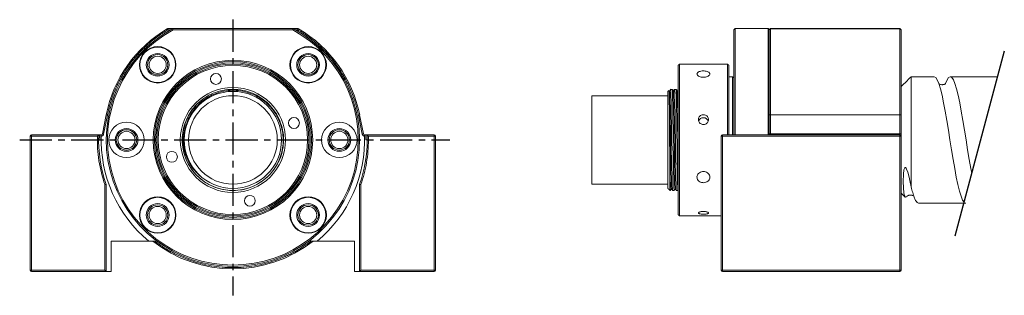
# Model space of a CAD drawing. Header units: millimetres. Extents: x 30 to 224, y 77 to 131.
import ezdxf

# ---------------------------------------------------------------- set-up
doc = ezdxf.new("R2010")
doc.units = ezdxf.units.MM
doc.linetypes.add('CENTER', pattern=[10.16, 6.35, -1.27, 1.27, -1.27])

msp = doc.modelspace()

# ---------------------------------------------------------------- linework, layer by layer
at = {"linetype": 'CENTER'}
for p, q in [((71.84, 131.1), (71.84, 76.59)), ((29.76, 107.32), (114.62, 107.32))]:
    msp.add_line(p, q, dxfattribs=at)
at = {"color": 7, "linetype": 'Continuous', "lineweight": 15}
for p, q in [((59.01, 129.07), (59.01, 129.32)), ((59.01, 129.32), (59.96, 129.32)), ((59.51, 129.07), (59.01, 129.07)), ((83.71, 129.32), (59.96, 129.32)), ((60.03, 129.07), (83.65, 129.07)), ((83.71, 129.32), (84.66, 129.32)), ((84.66, 129.07), (84.16, 129.07)), ((84.66, 129.32), (84.66, 129.07)), ((170.7, 129.07), (170.7, 108.32)), ((170.95, 129.32), (177.45, 129.32)), ((170.95, 129.32), (170.95, 108.32)), ((177.45, 129.32), (177.45, 108.32)), ((177.95, 129.29), (177.95, 129.32)), ((177.95, 129.32), (203.45, 129.32)), ((177.95, 112.26), (177.95, 129.29)), ((177.95, 129.29), (203.45, 129.29)), ((203.45, 129.32), (203.45, 129.29)), ((203.45, 129.29), (203.45, 112.26)), ((159.7, 100.07), (159.7, 122.07)), ((159.95, 122.32), (159.95, 99.95)), ((169.45, 108.32), (169.45, 122.32)), ((169.7, 122.07), (169.7, 108.32)), ((170.45, 108.32), (170.45, 119.82)), ((170.7, 119.57), (170.7, 108.32)), ((205.7, 119.82), (205.7, 98.04)), ((157.7, 97.72), (157.7, 116.92)), ((142.7, 116.07), (142.7, 98.57)), ((46.08, 108.53), (46.82, 112.26)), ((47.06, 112.21), (46.33, 108.48)), ((97.35, 108.48), (96.61, 112.21)), ((96.85, 112.26), (97.59, 108.53)), ((177.7, 108.48), (177.7, 112.21)), ((177.95, 112.26), (177.95, 108.53)), ((203.45, 112.26), (177.95, 112.26)), ((203.45, 108.53), (203.45, 112.26)), ((203.7, 112.21), (203.7, 108.48)), ((31.84, 81.57), (31.84, 108.07)), ((31.84, 108.07), (32.09, 108.07)), ((32.09, 108.07), (32.09, 108.32)), ((32.09, 108.32), (45.36, 108.32)), ((45.1, 108.07), (32.09, 108.07)), ((32.09, 108.07), (32.09, 81.57)), ((45.6, 108.32), (32.84, 108.32)), ((45.6, 107.32), (45.34, 107.32)), ((45.36, 108.32), (45.84, 108.32)), ((45.6, 107.32), (45.6, 108.32)), ((45.6, 108.32), (45.84, 108.32)), ((97.84, 108.32), (98.08, 108.32)), ((97.84, 108.32), (98.32, 108.32)), ((98.08, 108.32), (98.08, 107.32)), ((110.84, 108.32), (98.08, 108.32)), ((98.34, 107.32), (98.08, 107.32)), ((98.32, 108.32), (111.59, 108.32)), ((111.59, 108.07), (98.58, 108.07)), ((111.59, 108.32), (111.59, 108.07)), ((111.59, 81.57), (111.59, 108.07)), ((111.84, 108.07), (111.59, 108.07)), ((111.84, 108.07), (111.84, 81.57)), ((168.2, 81.57), (168.2, 108.07)), ((168.45, 108.07), (168.2, 108.07)), ((168.45, 108.07), (168.45, 108.32)), ((168.45, 108.32), (203.45, 108.32)), ((168.45, 108.07), (168.45, 81.57)), ((203.45, 108.07), (168.45, 108.07)), ((173.5, 108.32), (169.45, 108.32)), ((182.45, 108.32), (177.7, 108.32)), ((177.95, 108.32), (177.7, 108.32)), ((177.7, 108.32), (177.7, 108.32)), ((177.95, 108.53), (177.95, 108.32)), ((177.95, 108.53), (203.45, 108.53)), ((189.45, 108.32), (195.95, 108.32)), ((195.95, 108.32), (202.45, 108.32)), ((203.45, 108.32), (203.45, 108.53)), ((203.45, 108.32), (203.45, 108.07)), ((203.45, 81.57), (203.45, 108.07)), ((203.45, 108.07), (203.7, 108.07)), ((203.7, 81.57), (203.7, 108.07)), ((159.7, 92.57), (159.7, 100.07)), ((159.95, 99.95), (159.95, 92.32)), ((46.59, 81.57), (46.59, 98.49)), ((46.84, 98.53), (46.84, 81.32)), ((96.84, 81.32), (96.84, 98.53)), ((97.09, 98.49), (97.09, 81.57)), ((158.1, 99.07), (158.1, 97.32)), ((47.84, 87.32), (47.84, 81.32)), ((55.22, 87.32), (47.84, 87.32)), ((55.22, 87.32), (56.42, 87.32)), ((87.25, 87.32), (88.45, 87.32)), ((95.84, 87.32), (88.45, 87.32)), ((95.84, 81.32), (95.84, 87.32)), ((203.7, 81.57), (203.7, 84.85)), ((31.84, 81.57), (32.09, 81.57)), ((32.09, 81.57), (46.59, 81.57)), ((32.09, 81.32), (32.09, 81.57)), ((46.84, 81.32), (32.09, 81.32)), ((47.84, 81.32), (46.84, 81.32)), ((96.84, 81.32), (95.84, 81.32)), ((111.59, 81.32), (96.84, 81.32)), ((97.09, 81.57), (111.59, 81.57)), ((111.84, 81.57), (111.59, 81.57)), ((111.59, 81.57), (111.59, 81.32)), ((168.45, 81.57), (168.2, 81.57)), ((168.45, 81.32), (168.45, 81.57)), ((168.45, 81.57), (203.45, 81.57)), ((203.45, 81.32), (168.45, 81.32)), ((203.45, 81.57), (203.45, 81.32)), ((203.7, 81.57), (203.45, 81.57))]:
    msp.add_line(p, q, dxfattribs=at)
msp.add_line((224.08, 124.85), (214.32, 88.3))
at = {"color": 7, "linetype": 'Continuous', "lineweight": 15, "flags": 128}
for points in [[(216.12, 95.05), (215.86, 95.44), (215.56, 96.18), (215.24, 97.21), (214.92, 98.49), (214.61, 99.98), (214.31, 101.64), (213.99, 103.46), (213.67, 105.38), (213.36, 107.32), (213.06, 109.27), (212.74, 111.19), (212.42, 113.01), (212.11, 114.67), (211.81, 116.15), (211.49, 117.44), (211.17, 118.47), (210.86, 119.21), (210.56, 119.67), (210.24, 119.82), (210.24, 119.82)], [(212.45, 118.36), (212.48, 118.47), (212.79, 119.21), (213.1, 119.67), (213.41, 119.82), (213.73, 119.67), (214.04, 119.21), (214.35, 118.47), (214.66, 117.44), (214.98, 116.15), (215.29, 114.67), (215.6, 113.01), (215.91, 111.19), (216.23, 109.27), (216.54, 107.32), (216.85, 105.38), (217.16, 103.46), (217.48, 101.64), (217.65, 100.76)], [(46.82, 112.26), (46.82, 112.26), (46.84, 112.26), (46.86, 112.25), (46.89, 112.25), (46.93, 112.24), (46.97, 112.23), (47.02, 112.22), (47.06, 112.21)], [(96.61, 112.21), (96.66, 112.22), (96.7, 112.23), (96.74, 112.24), (96.78, 112.25), (96.81, 112.25), (96.84, 112.26), (96.85, 112.26), (96.85, 112.26)], [(46.33, 108.48), (46.28, 108.49), (46.23, 108.5), (46.19, 108.5), (46.15, 108.51), (46.12, 108.52), (46.1, 108.52), (46.09, 108.52), (46.08, 108.53)], [(97.59, 108.53), (97.59, 108.52), (97.57, 108.52), (97.55, 108.52), (97.52, 108.51), (97.48, 108.5), (97.44, 108.5), (97.39, 108.49), (97.35, 108.48)], [(204.84, 96.21), (204.76, 96.07), (204.56, 95.97), (204.38, 96.27), (204.26, 96.89), (204.16, 97.86), (204.12, 99.07), (204.16, 100.54), (204.28, 101.42), (204.37, 101.69), (204.42, 101.78), (204.49, 101.84), (204.53, 101.85), (204.58, 101.84), (204.63, 101.8), (204.69, 101.73), (204.8, 101.55), (205.03, 100.93), (205.29, 99.94), (205.51, 98.98), (205.7, 98.04), (205.7, 98.04)], [(46.84, 81.32), (46.83, 81.33), (46.82, 81.34), (46.79, 81.37), (46.76, 81.4), (46.73, 81.43), (46.68, 81.48), (46.64, 81.52), (46.59, 81.57)], [(96.84, 81.32), (96.84, 81.33), (96.86, 81.34), (96.88, 81.37), (96.91, 81.4), (96.95, 81.43), (96.99, 81.48), (97.04, 81.52), (97.09, 81.57)]]:
    msp.add_lwpolyline(points, dxfattribs=at)
at = {"color": 7, "linetype": 'Continuous', "lineweight": 15}
for centre, radius in [((56.99, 122.17), 3.6), ((56.99, 122.17), 3.5), ((56.99, 122.17), 2.25), ((86.69, 122.17), 3.6), ((86.69, 122.17), 3.5), ((86.69, 122.17), 2.25), ((56.99, 122.17), 2.01), ((56.99, 122.17), 1.7), ((71.84, 107.32), 15.75), ((71.84, 107.32), 15.5), ((71.84, 107.32), 15.25), ((86.69, 122.17), 2.01), ((86.69, 122.17), 1.7), ((71.84, 107.32), 15), ((71.84, 107.32), 14.75), ((68.49, 119.37), 1.07), ((71.84, 107.32), 10.38), ((71.84, 107.32), 9.6), ((71.84, 107.32), 8.75), ((50.84, 107.32), 3.5), ((83.88, 110.67), 1.08), ((92.84, 107.32), 3.5), ((50.84, 107.32), 2.25), ((50.84, 107.32), 2.01), ((50.84, 107.32), 1.7), ((92.84, 107.32), 2.25), ((92.84, 107.32), 2.01), ((92.84, 107.32), 1.7), ((59.79, 103.98), 1.08), ((56.99, 92.47), 3.6), ((56.99, 92.47), 3.5), ((75.18, 95.28), 1.07), ((86.69, 92.47), 3.6), ((86.69, 92.47), 3.5), ((56.99, 92.47), 2.25), ((56.99, 92.47), 2.01), ((56.99, 92.47), 1.7), ((86.69, 92.47), 2.25), ((86.69, 92.47), 2.01), ((86.69, 92.47), 1.7)]:
    msp.add_circle(centre, radius, dxfattribs=at)
for centre, radius, start, end in [((71.84, 107.32), 25.5, 120.5274, 168.8356), ((71.84, 107.32), 25, 118.3576, 61.6424), ((71.84, 107.32), 24.75, 118.5035, 61.4965), ((59.01, 129.07), 0.25, 90, 120.5274), ((84.66, 129.07), 0.25, 59.4726, 90), ((71.84, 107.32), 25.5, 11.1644, 59.4726), ((177.95, 129.07), 0.25, 90, 180), ((203.45, 129.07), 0.25, 0, 90), ((71.84, 107.32), 10, 151.8367, 304.4022), ((164.7, 110.7), 1.01, 18.4093, 159.5318), ((177.89, 111.9), 0.364, 80.4901, 121.4264), ((203.51, 111.9), 0.364, 58.5743, 99.5092), ((32.09, 108.07), 0.25, 90, 180), ((71.84, 107.32), 26.5, 177.8374, 199.37), ((45.84, 108.57), 0.25, 270, 274.4199), ((71.84, 107.32), 26, 177.7941, 230.2849), ((45.84, 108.57), 0.25, 274.4199, 348.8356), ((71.84, 107.32), 26, 309.7151, 2.2059), ((71.84, 107.32), 26.5, 340.63, 360), ((97.84, 108.57), 0.25, 191.1644, 265.5801), ((97.84, 108.57), 0.25, 265.5801, 270), ((71.84, 107.32), 26.5, 0, 2.1626), ((111.59, 108.07), 0.25, 0, 90), ((168.45, 108.07), 0.25, 90, 180), ((177.89, 108.17), 0.364, 80.4899, 121.4266), ((203.51, 108.17), 0.364, 58.5741, 99.5095), ((203.45, 108.07), 0.25, 0, 90), ((71.84, 107.32), 25.5, 231.6573, 308.3427), ((32.09, 81.57), 0.25, 180, 270), ((111.59, 81.57), 0.25, 270, 360), ((168.45, 81.57), 0.25, 180, 270), ((203.45, 81.57), 0.25, 270, 0)]:
    msp.add_arc(centre, radius, start, end, dxfattribs=at)
for points, knots in [([(59.01, 129.07), (58.92, 129.02), (58.73, 128.91), (58.45, 128.74), (58.18, 128.56), (57.9, 128.38), (57.63, 128.2), (57.36, 128.02), (57.1, 127.83), (56.57, 127.44), (55.78, 126.83), (54.78, 125.95), (53.81, 125.03), (52.59, 123.71), (51.19, 121.95), (49.99, 120.05), (49.16, 118.46), (48.6, 117.24), (48.11, 116), (47.76, 114.96), (47.51, 114.12), (47.35, 113.49), (47.2, 112.85), (47.11, 112.43), (47.06, 112.21)], [0, 0, 0, 0, 0.015333, 0.030659, 0.045979, 0.061296, 0.076612, 0.091931, 0.107254, 0.122585, 0.184897, 0.247222, 0.310242, 0.373274, 0.500001, 0.626728, 0.689748, 0.75278, 0.815093, 0.877417, 0.908066, 0.938699, 0.969337, 1, 1, 1, 1]), ([(59.01, 129.07), (59, 129.1), (58.98, 129.13), (58.95, 129.18), (58.93, 129.2), (58.91, 129.25), (58.9, 129.26), (58.89, 129.28), (58.88, 129.29), (58.88, 129.29)], [0, 0, 0, 0, 0.25, 0.25, 0.5, 0.5, 0.75, 0.75, 1, 1, 1, 1]), ([(84.79, 129.29), (84.79, 129.29), (84.79, 129.28), (84.77, 129.26), (84.76, 129.25), (84.74, 129.2), (84.72, 129.18), (84.69, 129.13), (84.68, 129.1), (84.66, 129.07)], [0, 0, 0, 0, 0.25, 0.25, 0.5, 0.5, 0.75, 0.75, 1, 1, 1, 1]), ([(96.61, 112.21), (96.59, 112.32), (96.54, 112.53), (96.47, 112.85), (96.4, 113.17), (96.32, 113.49), (96.24, 113.8), (96.16, 114.12), (96.07, 114.43), (95.88, 115.06), (95.56, 116), (95.07, 117.24), (94.51, 118.46), (93.68, 120.05), (92.48, 121.95), (91.08, 123.71), (89.86, 125.03), (88.9, 125.95), (87.89, 126.83), (87.02, 127.51), (86.31, 128.02), (85.77, 128.38), (85.22, 128.74), (84.85, 128.96), (84.66, 129.07)], [0, 0, 0, 0, 0.015333, 0.030659, 0.045979, 0.061296, 0.076612, 0.091931, 0.107254, 0.122585, 0.184897, 0.247222, 0.310242, 0.373274, 0.500001, 0.626728, 0.689748, 0.75278, 0.815093, 0.877417, 0.908066, 0.938699, 0.969337, 1, 1, 1, 1]), ([(177.95, 129.29), (177.93, 129.29), (177.89, 129.28), (177.83, 129.26), (177.8, 129.25), (177.75, 129.2), (177.73, 129.18), (177.71, 129.13), (177.7, 129.1), (177.7, 129.07)], [0, 0, 0, 0, 0.25, 0.25, 0.5, 0.5, 0.75, 0.75, 1, 1, 1, 1]), ([(177.7, 112.21), (177.7, 112.32), (177.7, 112.53), (177.7, 112.85), (177.7, 113.17), (177.7, 113.49), (177.7, 113.8), (177.7, 114.12), (177.7, 114.43), (177.7, 115.06), (177.7, 116), (177.7, 117.24), (177.7, 118.46), (177.7, 120.05), (177.7, 121.95), (177.7, 123.71), (177.7, 125.03), (177.7, 125.95), (177.7, 126.83), (177.7, 127.51), (177.7, 128.02), (177.7, 128.38), (177.7, 128.74), (177.7, 128.96), (177.7, 129.07)], [0, 0, 0, 0, 0.015333, 0.030659, 0.045979, 0.061296, 0.076612, 0.091931, 0.107254, 0.122585, 0.184897, 0.247222, 0.310242, 0.373274, 0.500001, 0.626728, 0.689748, 0.75278, 0.815093, 0.877417, 0.908066, 0.938699, 0.969337, 1, 1, 1, 1]), ([(203.7, 129.07), (203.7, 129.1), (203.7, 129.13), (203.67, 129.18), (203.65, 129.2), (203.6, 129.25), (203.58, 129.26), (203.51, 129.28), (203.48, 129.29), (203.45, 129.29)], [0, 0, 0, 0, 0.25, 0.25, 0.5, 0.5, 0.75, 0.75, 1, 1, 1, 1]), ([(203.7, 112.21), (203.7, 113.9), (203.7, 115.59), (203.7, 118.87), (203.7, 120.45), (203.7, 123.39), (203.7, 124.75), (203.7, 127.15), (203.7, 128.2), (203.7, 129.07)], [0, 0, 0, 0, 0.25, 0.25, 0.5, 0.5, 0.75, 0.75, 1, 1, 1, 1]), ([(163.43, 120.38), (163.44, 120.45), (163.47, 120.59), (163.69, 120.76), (164.01, 120.89), (164.42, 120.96), (164.85, 120.97), (165.27, 120.92), (165.62, 120.81), (165.87, 120.65), (165.99, 120.45), (165.97, 120.24), (165.8, 120.03), (165.51, 119.85), (165.13, 119.74), (164.7, 119.7), (164.27, 119.74), (163.89, 119.86), (163.6, 120.03), (163.45, 120.22), (163.43, 120.34), (163.43, 120.38)], [0, 0, 0, 0, 0.053557, 0.107109, 0.160782, 0.214536, 0.268158, 0.321641, 0.375195, 0.428918, 0.482646, 0.536207, 0.589689, 0.643304, 0.697056, 0.750736, 0.804246, 0.857754, 0.91143, 0.965183, 1, 1, 1, 1]), ([(78.54, 99.95), (78.16, 99.62), (77.31, 98.87), (75.7, 98.04), (73.83, 97.45), (71.84, 97.26), (69.85, 97.46), (67.97, 98.03), (66.25, 98.95), (64.74, 100.19), (63.47, 101.72), (62.53, 103.49), (61.96, 105.39), (61.77, 107.32), (61.96, 109.26), (62.53, 111.16), (63.47, 112.93), (64.74, 114.46), (66.25, 115.7), (67.97, 116.61), (69.85, 117.19), (71.84, 117.39), (73.83, 117.19), (75.7, 116.61), (77.42, 115.7), (78.93, 114.46), (80.2, 112.93), (81.14, 111.16), (81.71, 109.26), (81.9, 107.32), (81.7, 105.39), (81.24, 103.7), (80.69, 102.76), (80.48, 102.38)], [0, 0, 0, 0, 0.025313, 0.057138, 0.09003, 0.123579, 0.157129, 0.190021, 0.221846, 0.254383, 0.287784, 0.321408, 0.354589, 0.386711, 0.418833, 0.452014, 0.485638, 0.519039, 0.551577, 0.583402, 0.616293, 0.649843, 0.683392, 0.716284, 0.748109, 0.780647, 0.814048, 0.847672, 0.880853, 0.912975, 0.945096, 0.978277, 1, 1, 1, 1]), ([(77.49, 99.07), (77.76, 99.28), (78.48, 99.81), (79.5, 100.86), (80.45, 102.22), (81.16, 103.72), (81.62, 105.32), (81.8, 106.97), (81.71, 108.62), (81.35, 110.23), (80.73, 111.76), (79.86, 113.16), (78.77, 114.4), (77.5, 115.44), (76.07, 116.26), (74.53, 116.82), (72.92, 117.12), (71.29, 117.16), (69.67, 116.92), (68.11, 116.41), (66.66, 115.66), (65.37, 114.68), (64.25, 113.5), (63.34, 112.16), (62.67, 110.68), (62.25, 109.11), (62.1, 107.5), (62.22, 105.89), (62.6, 104.32), (63.24, 102.83), (64.13, 101.43), (64.93, 100.63), (65.33, 100.23)], [0, 0, 0, 0, 0.0213568, 0.0555364, 0.089716, 0.1238957, 0.1580753, 0.192255, 0.2262197, 0.2601276, 0.2940354, 0.3279433, 0.3618512, 0.3957591, 0.429533, 0.4631691, 0.4968052, 0.5304413, 0.5640774, 0.5977135, 0.631297, 0.6646613, 0.6980257, 0.73139, 0.7647543, 0.7981186, 0.8314829, 0.864604, 0.8976965, 0.9307891, 0.9648688, 1, 1, 1, 1]), ([(62.78, 111.49), (63.02, 111.97), (63.54, 113.05), (64.75, 114.46), (66.25, 115.7), (67.97, 116.61), (69.85, 117.19), (71.84, 117.39), (73.83, 117.19), (75.7, 116.61), (77.42, 115.7), (78.93, 114.46), (80.2, 112.93), (81.14, 111.16), (81.71, 109.26), (81.9, 107.32), (81.7, 105.39), (81.24, 103.7), (80.69, 102.76), (80.48, 102.38)], [0, 0, 0, 0, 0.049157, 0.110902, 0.17105, 0.229881, 0.290684, 0.352704, 0.414723, 0.475526, 0.534358, 0.594506, 0.656251, 0.718408, 0.779746, 0.839126, 0.898506, 0.959844, 1, 1, 1, 1]), ([(63.02, 112.04), (63.28, 112.47), (63.78, 113.33), (64.87, 114.57), (66.25, 115.7), (67.97, 116.61), (69.85, 117.19), (71.84, 117.39), (73.83, 117.19), (75.7, 116.61), (77.42, 115.7), (78.93, 114.46), (80.2, 112.93), (81.14, 111.16), (81.71, 109.26), (81.9, 107.32), (81.7, 105.39), (81.24, 103.7), (80.69, 102.76), (80.48, 102.38)], [0, 0, 0, 0, 0.047311, 0.09421, 0.155487, 0.215423, 0.277368, 0.340551, 0.403735, 0.46568, 0.525616, 0.586893, 0.649797, 0.713121, 0.775611, 0.836106, 0.896601, 0.95909, 1, 1, 1, 1]), ([(158.1, 99.07), (158.1, 99.28), (158.09, 99.81), (158.08, 100.86), (158.07, 102.22), (158.06, 103.72), (158.04, 105.32), (158.03, 106.97), (158.02, 108.62), (158.01, 110.23), (157.99, 111.76), (157.98, 113.16), (157.97, 114.4), (157.96, 115.44), (157.94, 116.26), (157.93, 116.82), (157.92, 117.11), (157.91, 117.1), (157.91, 117.1)], [0, 0, 0, 0, 0.041138, 0.106975, 0.172812, 0.238649, 0.304486, 0.370324, 0.435747, 0.501061, 0.566374, 0.631688, 0.697002, 0.762315, 0.827371, 0.892161, 0.956952, 1, 1, 1, 1]), ([(158.23, 117.32), (158.19, 117.26), (158.12, 117.14), (158.05, 117.01), (158.01, 116.95)], [0, 0, 0, 0, 0.506574, 1, 1, 1, 1]), ([(158.02, 116.93), (158.03, 116.89), (158.04, 116.82), (158.06, 116.26), (158.08, 115.38), (158.11, 114.19), (158.13, 112.72), (158.16, 111.01), (158.18, 109.19), (158.2, 107.32), (158.22, 105.46), (158.25, 103.63), (158.27, 101.93), (158.3, 100.45), (158.32, 99.26), (158.34, 98.39), (158.36, 97.83), (158.38, 97.75), (158.39, 97.72)], [0, 0, 0, 0, 0.05748, 0.120879, 0.182222, 0.244938, 0.309319, 0.374129, 0.438086, 0.500001, 0.561916, 0.625872, 0.690683, 0.755064, 0.817779, 0.879122, 0.942521, 1, 1, 1, 1]), ([(158.23, 117.3), (158.23, 117.31), (158.24, 117.39), (158.26, 117.17), (158.28, 116.62), (158.3, 115.69), (158.32, 114.46), (158.35, 112.93), (158.37, 111.16), (158.4, 109.26), (158.42, 107.32), (158.44, 105.39), (158.46, 103.49), (158.49, 101.72), (158.51, 100.19), (158.54, 98.95), (158.56, 98.04), (158.58, 97.44), (158.6, 97.36), (158.61, 97.32)], [0, 0, 0, 0, 0.006873, 0.070186, 0.132257, 0.192315, 0.253717, 0.316749, 0.380202, 0.442819, 0.503437, 0.564055, 0.626671, 0.690125, 0.753157, 0.814559, 0.874617, 0.936688, 1, 1, 1, 1]), ([(158.77, 116.95), (158.73, 117.01), (158.66, 117.13), (158.59, 117.26), (158.55, 117.32)], [0, 0, 0, 0, 0.499998, 1, 1, 1, 1]), ([(158.93, 97.35), (158.93, 97.34), (158.92, 97.26), (158.9, 97.48), (158.88, 98.03), (158.85, 98.95), (158.83, 100.19), (158.81, 101.72), (158.78, 103.49), (158.76, 105.39), (158.74, 107.32), (158.71, 109.26), (158.69, 111.16), (158.67, 112.93), (158.64, 114.46), (158.62, 115.7), (158.6, 116.61), (158.57, 117.21), (158.56, 117.28), (158.55, 117.32)], [0, 0, 0, 0, 0.006874, 0.070187, 0.132258, 0.192315, 0.253717, 0.316749, 0.380203, 0.442819, 0.503437, 0.564055, 0.626672, 0.690125, 0.753157, 0.814559, 0.874617, 0.936688, 1, 1, 1, 1]), ([(158.98, 117.32), (158.94, 117.26), (158.87, 117.14), (158.8, 117.01), (158.76, 116.95)], [0, 0, 0, 0, 0.5065736, 1, 1, 1, 1]), ([(158.77, 116.93), (158.78, 116.89), (158.79, 116.82), (158.81, 116.26), (158.83, 115.38), (158.86, 114.19), (158.88, 112.72), (158.91, 111.01), (158.93, 109.19), (158.95, 107.32), (158.97, 105.46), (159, 103.63), (159.02, 101.93), (159.05, 100.45), (159.07, 99.26), (159.09, 98.39), (159.11, 97.83), (159.13, 97.75), (159.14, 97.72)], [0, 0, 0, 0, 0.057482, 0.120881, 0.182223, 0.244939, 0.309319, 0.37413, 0.438086, 0.500001, 0.561915, 0.625871, 0.690682, 0.755063, 0.817778, 0.879121, 0.942519, 1, 1, 1, 1]), ([(158.98, 117.3), (158.98, 117.31), (158.99, 117.39), (159.01, 117.17), (159.03, 116.62), (159.05, 115.69), (159.07, 114.46), (159.1, 112.93), (159.12, 111.16), (159.15, 109.26), (159.17, 107.32), (159.19, 105.39), (159.21, 103.49), (159.24, 101.72), (159.26, 100.19), (159.29, 98.95), (159.31, 98.04), (159.33, 97.44), (159.35, 97.36), (159.36, 97.32)], [0, 0, 0, 0, 0.006875, 0.070187, 0.132258, 0.192316, 0.253718, 0.31675, 0.380203, 0.44282, 0.503438, 0.564055, 0.626672, 0.690125, 0.753157, 0.814559, 0.874617, 0.936688, 1, 1, 1, 1]), ([(159.52, 116.95), (159.48, 117.01), (159.41, 117.13), (159.34, 117.26), (159.3, 117.32)], [0, 0, 0, 0, 0.499999, 1, 1, 1, 1]), ([(159.68, 97.35), (159.68, 97.34), (159.67, 97.26), (159.65, 97.48), (159.63, 98.03), (159.6, 98.95), (159.58, 100.19), (159.56, 101.72), (159.53, 103.49), (159.51, 105.39), (159.49, 107.32), (159.46, 109.26), (159.44, 111.16), (159.42, 112.93), (159.39, 114.46), (159.37, 115.7), (159.35, 116.61), (159.32, 117.21), (159.31, 117.28), (159.3, 117.32)], [0, 0, 0, 0, 0.006876, 0.070188, 0.132259, 0.192317, 0.253719, 0.316751, 0.380204, 0.44282, 0.503438, 0.564056, 0.626672, 0.690126, 0.753158, 0.814559, 0.874617, 0.936688, 1, 1, 1, 1]), ([(159.73, 117.32), (159.69, 117.26), (159.62, 117.14), (159.55, 117.01), (159.51, 116.95)], [0, 0, 0, 0, 0.506573, 1, 1, 1, 1]), ([(159.52, 116.93), (159.53, 116.89), (159.54, 116.82), (159.56, 116.26), (159.58, 115.38), (159.61, 114.19), (159.63, 112.72), (159.66, 111.01), (159.68, 109.19), (159.7, 107.94), (159.7, 107.32)], [0, 0, 0, 0, 0.11496, 0.241758, 0.364443, 0.489875, 0.618636, 0.748258, 0.87617, 1, 1, 1, 1]), ([(212.43, 118.36), (212.43, 118.36), (212.43, 118.39), (212.39, 118.36), (212.28, 118.32), (212.15, 118.28), (211.96, 118.24), (211.76, 118.23), (211.48, 118.27), (211.21, 118.4), (211.14, 118.46), (211.14, 118.44), (211.14, 118.44)], [0, 0, 0, 0, 0.008913, 0.166934, 0.255531, 0.331413, 0.412422, 0.518339, 0.649533, 0.761378, 0.906242, 1, 1, 1, 1]), ([(65.33, 100.23), (65.07, 100.47), (64.43, 101.06), (63.55, 102.19), (62.77, 103.61), (62.23, 105.14), (61.96, 106.74), (61.96, 108.36), (62.19, 109.8), (62.56, 111.03), (62.87, 111.7), (63.02, 112.04)], [0, 0, 0, 0, 0.079862, 0.204486, 0.329111, 0.453735, 0.57836, 0.702974, 0.827573, 0.913786, 1, 1, 1, 1]), ([(164.7, 110.37), (164.59, 110.38), (164.37, 110.4), (164.07, 110.57), (163.84, 110.82), (163.71, 111.12), (163.69, 111.45), (163.79, 111.77), (163.98, 112.03), (164.26, 112.22), (164.59, 112.31), (164.93, 112.29), (165.25, 112.16), (165.5, 111.95), (165.67, 111.66), (165.72, 111.33), (165.66, 111.01), (165.49, 110.72), (165.24, 110.5), (164.96, 110.38), (164.77, 110.37), (164.7, 110.37)], [0, 0, 0, 0, 0.053607, 0.107212, 0.160891, 0.21462, 0.268267, 0.32183, 0.375436, 0.429146, 0.482859, 0.536468, 0.59003, 0.643673, 0.697401, 0.751084, 0.804663, 0.858241, 0.911922, 0.96565, 1, 1, 1, 1]), ([(45.1, 108.07), (45.05, 106.46), (45.15, 104.82), (45.65, 101.6), (46.05, 100.02), (46.59, 98.49)], [0, 0, 0, 0, 0.5, 0.5, 1, 1, 1, 1]), ([(45.36, 108.32), (45.35, 108.32), (45.35, 108.32), (45.35, 108.32), (45.34, 108.31), (45.32, 108.29), (45.28, 108.25), (45.22, 108.2), (45.18, 108.16), (45.15, 108.12), (45.12, 108.09), (45.1, 108.08), (45.1, 108.07)], [0, 0, 0, 0, 0.061921, 0.125275, 0.18634, 0.250923, 0.500095, 0.62466, 0.749633, 0.874769, 0.937528, 1, 1, 1, 1]), ([(46.33, 108.48), (46.32, 108.46), (46.32, 108.44), (46.3, 108.4), (46.29, 108.36), (46.26, 108.31), (46.22, 108.25), (46.16, 108.19), (46.09, 108.14), (46.01, 108.1), (45.93, 108.08), (45.87, 108.08), (45.85, 108.07)], [0, 0, 0, 0, 0.0609088, 0.1213598, 0.1817607, 0.2425201, 0.3709213, 0.4997275, 0.6282298, 0.7571373, 0.8782689, 1, 1, 1, 1]), ([(97.09, 98.49), (97.58, 99.9), (97.96, 101.36), (98.46, 104.33), (98.59, 105.83), (98.59, 107.32)], [0, 0, 0, 0, 0.5, 0.5, 1, 1, 1, 1]), ([(97.83, 108.07), (97.81, 108.07), (97.78, 108.08), (97.74, 108.08), (97.7, 108.09), (97.65, 108.11), (97.58, 108.14), (97.51, 108.19), (97.45, 108.25), (97.4, 108.32), (97.37, 108.4), (97.35, 108.45), (97.35, 108.48)], [0, 0, 0, 0, 0.0610457, 0.1216307, 0.1821654, 0.2430611, 0.3715727, 0.5004707, 0.628881, 0.7576776, 0.8785398, 1, 1, 1, 1]), ([(97.82, 108.31), (97.82, 108.31), (97.82, 108.31), (97.82, 108.27), (97.82, 108.21), (97.82, 108.14), (97.82, 108.09), (97.83, 108.07)], [0, 0, 0, 0, 0.073762, 0.325312, 0.577919, 0.831565, 1, 1, 1, 1]), ([(98.58, 108.07), (98.57, 108.08), (98.55, 108.09), (98.53, 108.12), (98.48, 108.17), (98.41, 108.24), (98.36, 108.29), (98.33, 108.31), (98.32, 108.32), (98.32, 108.32), (98.32, 108.32), (98.32, 108.32)], [0, 0, 0, 0, 0.0577437, 0.1253101, 0.2505259, 0.4995874, 0.7489181, 0.8135406, 0.8746457, 0.938039, 1, 1, 1, 1]), ([(98.34, 107.32), (98.34, 107.32), (98.34, 107.32), (98.37, 107.32), (98.39, 107.32), (98.43, 107.32), (98.46, 107.32), (98.53, 107.32), (98.56, 107.32), (98.59, 107.32)], [0, 0, 0, 0, 0.25, 0.25, 0.5, 0.5, 0.75, 0.75, 1, 1, 1, 1]), ([(98.58, 108.07), (98.58, 107.95), (98.58, 107.7), (98.59, 107.45), (98.59, 107.32)], [0, 0, 0, 0, 0.499983, 1, 1, 1, 1]), ([(177.7, 108.32), (177.7, 108.32), (177.7, 108.36), (177.7, 108.42), (177.7, 108.48)], [0, 0, 0, 0, 0.028971, 1, 1, 1, 1]), ([(177.72, 108.49), (177.72, 108.47), (177.71, 108.42), (177.71, 108.36), (177.71, 108.33), (177.71, 108.32)], [0, 0, 0, 0, 0.414412, 0.865604, 1, 1, 1, 1]), ([(203.7, 108.07), (203.7, 108.07), (203.7, 108.08), (203.7, 108.12), (203.7, 108.15), (203.7, 108.23), (203.7, 108.27), (203.7, 108.37), (203.7, 108.42), (203.7, 108.48)], [0, 0, 0, 0, 0.25, 0.25, 0.5, 0.5, 0.75, 0.75, 1, 1, 1, 1]), ([(165.98, 99.95), (165.96, 99.82), (165.94, 99.57), (165.72, 99.25), (165.39, 99.01), (164.99, 98.87), (164.55, 98.85), (164.14, 98.95), (163.78, 99.16), (163.53, 99.46), (163.41, 99.82), (163.44, 100.2), (163.6, 100.56), (163.9, 100.85), (164.28, 101.04), (164.71, 101.1), (165.14, 101.04), (165.52, 100.84), (165.8, 100.55), (165.96, 100.23), (165.97, 100.03), (165.98, 99.95)], [0, 0, 0, 0, 0.053557, 0.107109, 0.160782, 0.214536, 0.268157, 0.321641, 0.375195, 0.428918, 0.482646, 0.536207, 0.589689, 0.643304, 0.697056, 0.750736, 0.804246, 0.857754, 0.91143, 0.965183, 1, 1, 1, 1]), ([(46.59, 98.49), (46.59, 98.49), (46.61, 98.5), (46.65, 98.5), (46.7, 98.51), (46.75, 98.52), (46.8, 98.53), (46.82, 98.53), (46.83, 98.53), (46.84, 98.53), (46.84, 98.53)], [0, 0, 0, 0, 0.062837, 0.143684, 0.250999, 0.499744, 0.628953, 0.749759, 0.87626, 1, 1, 1, 1]), ([(96.84, 98.53), (96.84, 98.53), (96.84, 98.53), (96.84, 98.53), (96.86, 98.53), (96.88, 98.53), (96.92, 98.52), (96.97, 98.51), (97.03, 98.5), (97.06, 98.5), (97.08, 98.49), (97.09, 98.49)], [0, 0, 0, 0, 0.082118, 0.165837, 0.250413, 0.371189, 0.500367, 0.749051, 0.849148, 0.934848, 1, 1, 1, 1]), ([(158.18, 97.35), (158.18, 97.34), (158.17, 97.27), (158.15, 97.42), (158.14, 97.75), (158.12, 98.3), (158.11, 98.82), (158.1, 99.07)], [0, 0, 0, 0, 0.034938, 0.28254, 0.527243, 0.766346, 1, 1, 1, 1]), ([(158.18, 97.33), (158.21, 97.39), (158.28, 97.51), (158.35, 97.64), (158.39, 97.7)], [0, 0, 0, 0, 0.506575, 1, 1, 1, 1]), ([(158.39, 97.7), (158.42, 97.64), (158.5, 97.51), (158.57, 97.39), (158.6, 97.33)], [0, 0, 0, 0, 0.4999996, 1, 1, 1, 1]), ([(158.93, 97.33), (158.96, 97.39), (159.03, 97.51), (159.1, 97.64), (159.14, 97.7)], [0, 0, 0, 0, 0.506575, 1, 1, 1, 1]), ([(159.14, 97.7), (159.17, 97.64), (159.25, 97.51), (159.32, 97.39), (159.35, 97.33)], [0, 0, 0, 0, 0.499997, 1, 1, 1, 1]), ([(205.7, 98.04), (205.8, 97.65), (206, 96.86), (206.3, 95.97), (206.58, 95.32), (206.87, 94.9), (207.07, 94.85), (207.16, 94.82)], [0, 0, 0, 0, 0.201371, 0.402084, 0.599996, 0.798864, 1, 1, 1, 1]), ([(204.87, 96.2), (204.88, 96.2), (204.89, 96.19), (205.11, 96.34), (205.36, 96.4), (205.54, 96.41), (205.72, 96.41), (205.83, 96.39), (205.94, 96.36), (206.02, 96.33), (206.04, 96.33), (206.04, 96.34), (206.04, 96.35)], [0, 0, 0, 0, 0.12166, 0.34272, 0.499213, 0.592977, 0.661735, 0.758916, 0.808493, 0.873366, 0.97639, 1, 1, 1, 1]), ([(164.7, 92.64), (164.59, 92.64), (164.37, 92.64), (164.07, 92.68), (163.84, 92.74), (163.71, 92.81), (163.69, 92.9), (163.79, 93), (163.98, 93.08), (164.26, 93.15), (164.59, 93.18), (164.93, 93.17), (165.25, 93.13), (165.5, 93.05), (165.67, 92.96), (165.72, 92.87), (165.66, 92.78), (165.49, 92.71), (165.24, 92.66), (164.96, 92.64), (164.77, 92.64), (164.7, 92.64)], [0, 0, 0, 0, 0.053607, 0.107212, 0.160891, 0.21462, 0.268267, 0.32183, 0.375436, 0.429146, 0.482859, 0.536468, 0.59003, 0.643673, 0.697401, 0.751084, 0.804663, 0.858241, 0.911922, 0.96565, 1, 1, 1, 1]), ([(56.42, 87.32), (56.38, 87.32), (56.34, 87.32), (56.25, 87.32), (56.21, 87.32), (56.13, 87.32), (56.09, 87.32), (56.04, 87.32), (56.02, 87.32), (56.02, 87.32)], [0, 0, 0, 0, 0.25, 0.25, 0.5, 0.5, 0.75, 0.75, 1, 1, 1, 1]), ([(56.42, 87.32), (56.51, 87.26), (56.68, 87.13), (56.94, 86.93), (57.21, 86.74), (57.47, 86.56), (57.74, 86.37), (58.2, 86.07), (58.86, 85.66), (59.73, 85.16), (60.63, 84.69), (61.87, 84.11), (63.48, 83.47), (65.49, 82.85), (67.57, 82.41), (69.69, 82.13), (71.84, 82.04), (73.98, 82.13), (76.11, 82.41), (78.18, 82.85), (80.19, 83.47), (81.81, 84.11), (83.05, 84.69), (83.94, 85.16), (84.82, 85.66), (85.56, 86.13), (86.2, 86.55), (86.73, 86.93), (87.08, 87.19), (87.25, 87.32)], [0, 0, 0, 0, 0.009813, 0.019622, 0.029428, 0.039235, 0.049042, 0.058853, 0.088966, 0.119088, 0.149823, 0.180565, 0.243103, 0.306527, 0.370632, 0.435199, 0.500001, 0.564802, 0.629369, 0.693475, 0.756898, 0.819436, 0.850171, 0.880913, 0.911027, 0.941149, 0.960763, 0.980375, 1, 1, 1, 1]), ([(87.25, 87.32), (87.29, 87.32), (87.34, 87.32), (87.42, 87.32), (87.46, 87.32), (87.54, 87.32), (87.58, 87.32), (87.64, 87.32), (87.66, 87.32), (87.66, 87.32)], [0, 0, 0, 0, 0.25, 0.25, 0.5, 0.5, 0.75, 0.75, 1, 1, 1, 1])]:
    msp.add_open_spline(points, degree=3, knots=knots, dxfattribs=at)
for points, degree in [([(59.96, 129.32), (59.98, 129.24), (60, 129.16), (60.03, 129.07)], 3), ([(83.65, 129.07), (83.67, 129.16), (83.69, 129.24), (83.71, 129.32)], 3), ([(170.7, 129.07), (170.79, 129.16), (170.87, 129.24), (170.95, 129.32)], 3), ([(177.45, 129.32), (177.54, 129.24), (177.62, 129.16), (177.7, 129.07)], 3), ([(159.95, 122.32), (159.7, 122.07)], 1), ([(169.45, 122.32), (159.95, 122.32)], 1), ([(169.7, 122.07), (169.45, 122.32)], 1), ([(170.45, 119.82), (169.7, 119.82)], 1), ([(170.7, 119.57), (170.45, 119.82)], 1), ([(205.7, 119.82), (203.7, 117.82)], 1), ([(210.24, 119.82), (205.7, 119.82)], 1), ([(222.74, 119.82), (213.41, 119.82)], 1), ([(157.89, 117.12), (157.7, 116.92)], 1), ([(158.02, 116.95), (157.93, 117.1)], 1), ([(158.55, 117.32), (158.23, 117.32)], 1), ([(159.3, 117.32), (158.98, 117.32)], 1), ([(157.7, 116.07), (142.7, 116.07)], 1), ([(170.7, 109.96), (170.7, 110.15)], 1), ([(142.7, 98.57), (157.7, 98.57)], 1), ([(157.7, 97.72), (158.1, 97.32)], 1), ([(158.1, 97.32), (158.17, 97.32)], 1), ([(158.61, 97.32), (158.92, 97.32)], 1), ([(159.36, 97.32), (159.67, 97.32)], 1), ([(203.7, 96.82), (204.5, 96.02)], 1), ([(207.16, 94.82), (216.49, 94.82)], 1), ([(159.7, 92.57), (159.95, 92.32)], 1), ([(159.95, 92.32), (168.2, 92.32)], 1)]:
    msp.add_open_spline(points, degree=degree, dxfattribs=at)

doc.saveas('drawing.dxf')
